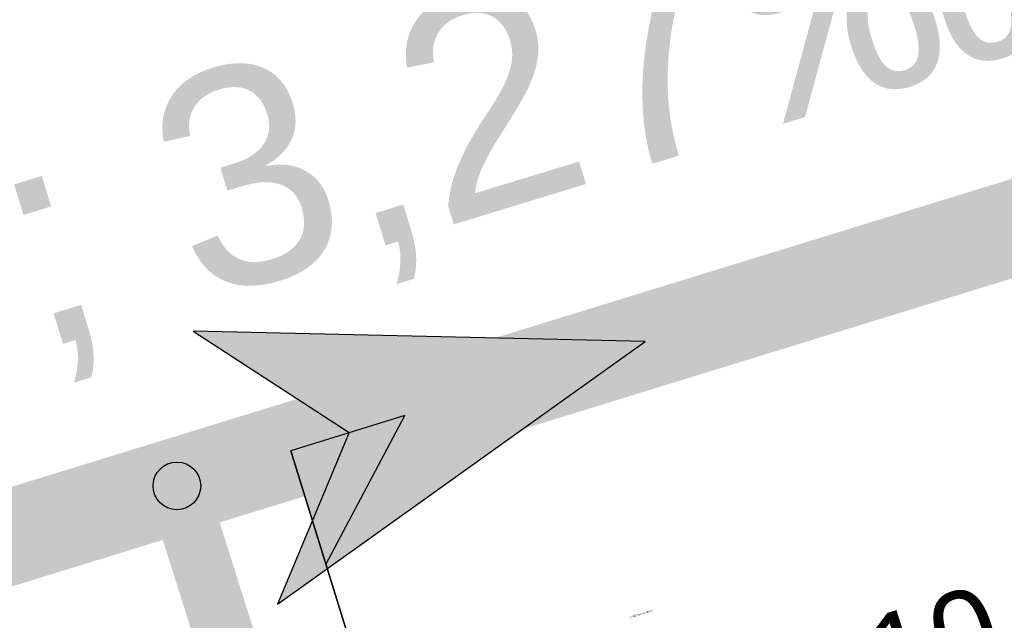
# Model space of a CAD drawing. Extents: x 356718 to 357658, y 5762241 to 5762615.
# Tile 61 of 157: x 357117.63 to 357121.77, y 5762339.21 to 5762341.73. Entities that reach past the tile are written whole.
import ezdxf
from ezdxf.enums import TextEntityAlignment as Align

# ---------------------------------------------------------------- set-up
doc = ezdxf.new("R2010")
doc.units = 0
doc.header["$MEASUREMENT"] = 0
doc.linetypes.add('AUSGEZOGEN', pattern=[0])
doc.linetypes.add('STRICHPUNKT', pattern=[5, 2, -1, 1, -1])
doc.layers.get('0').update_dxf_attribs({"linetype": 'AUSGEZOGEN'})
for name, color, linetype, true_color in [('111_00131_Symbol', 7, 'AUSGEZOGEN', 0x000000), ('121_10376_Haltungen_Mischwasser', 6, 'STRICHPUNKT', 0xff00ff), ('121_10399_Haltungen_Mischwasser', 6, 'STRICHPUNKT', 0xff00ff), ('123_00048_Fliessrichtungspfeil', 7, 'AUSGEZOGEN', 0x000000), ('124_10395_Standard1', 7, 'AUSGEZOGEN', 0x000000), ('141_10677_Stutzen__alle__aus_DW', 7, 'AUSGEZOGEN', 0x000000), ('141_10868_Stutzen__141_', 7, 'AUSGEZOGEN', 0x000000)]:
    doc.layers.add(name, color=color, linetype=linetype, true_color=true_color)
doc.styles.add('ARIAL', font='arial.ttf', dxfattribs={"height": 1.5})
doc.styles.get("Standard").update_dxf_attribs({"font": 'arial.ttf', "height": 1})

# ---------------------------------------------------------------- blocks, each defined once
blk = doc.blocks.new('F00')
at = {"color": 0}
blk.add_circle((0, 0), 0.1, dxfattribs=at)
blk = doc.blocks.new('FLI')
at = {"color": 0, "linetype": 'AUSGEZOGEN'}
blk.add_lwpolyline([(-0.4, 0), (-0.9, -0.6), (0.9, 0), (-0.9, 0.6), (-0.4, 0)], close=True, dxfattribs=at)
at = {"color": 0}
for points in [[(-0.4, 0), (0.9, 0), (-0.9, 0.6)], [(-0.9, -0.6), (0.9, 0), (-0.4, 0)]]:
    blk.add_solid(points, dxfattribs=at)

msp = doc.modelspace()

# ---------------------------------------------------------------- linework, layer by layer
at = {"layer": '121_10376_Haltungen_Mischwasser', "color": 6, "linetype": 'STRICHPUNKT', "true_color": 0xff00ff, "const_width": 0.4}
msp.add_lwpolyline([(357098.1777, 5762333.5718), (357141.1468, 5762346.8121)], dxfattribs=at)
at = {"layer": '121_10399_Haltungen_Mischwasser', "color": 6, "linetype": 'STRICHPUNKT', "true_color": 0xff00ff, "const_width": 0.25}
msp.add_lwpolyline([(357119.2297, 5762336.808), (357118.3241, 5762339.6746)], dxfattribs=at)
at = {"layer": '141_10868_Stutzen__141_', "color": 18, "linetype": 'AUSGEZOGEN', "true_color": 0x000000}
for points in [[(357118.7722, 5762339.9177), (357118.9195, 5762339.4399), (357119.2501, 5762340.065)], [(357118.7722, 5762339.9177), (357119.0667, 5762338.9621)]]:
    msp.add_lwpolyline(points, close=True, dxfattribs=at)
at = {"layer": '141_10868_Stutzen__141_', "color": 18, "true_color": 0x000000}
msp.add_solid([(357118.7722, 5762339.9177), (357118.9195, 5762339.4399), (357119.2501, 5762340.065)], dxfattribs=at)

# ---------------------------------------------------------------- block references
at = {"layer": '111_00131_Symbol', "color": 18, "true_color": 0x000000, "rotation": 197.1}
msp.add_blockref('F00', (357118.294, 5762339.77), dxfattribs=at)
at = {"layer": '123_00048_Fliessrichtungspfeil', "color": 18, "true_color": 0x000000, "rotation": 17.1}
msp.add_blockref('FLI', (357119.3995, 5762340.111), dxfattribs=at)

# ---------------------------------------------------------------- texts
at = {"layer": '124_10395_Standard1', "color": 18, "true_color": 0x000000, "style": 'ARIAL'}
msp.add_text('DN 400 PVCU ; 44,72m ; 3,27‰', height=0.911583, rotation=17, dxfattribs=at).set_placement((357104.1713, 5762337.148), align=Align.TOP_LEFT)
at = {"layer": '141_10677_Stutzen__alle__aus_DW', "color": 18, "true_color": 0x000000}
msp.add_text('1.10', height=0.00707, rotation=17.5, dxfattribs=at).set_placement((357120.2079, 5762339.225), align=Align.TOP_RIGHT)
msp.add_text('BCAAA 150,00mm', height=0.007065, rotation=17.5, dxfattribs=at).set_placement((357120.2091, 5762339.2254), align=Align.TOP_LEFT)
at = {"layer": '141_10868_Stutzen__141_', "color": 18, "true_color": 0x000000}
msp.add_text('1.10', height=0.35326, rotation=17.5, dxfattribs=at).set_placement((357121.6773, 5762339.3632), align=Align.TOP_RIGHT)

doc.saveas('drawing.dxf')
